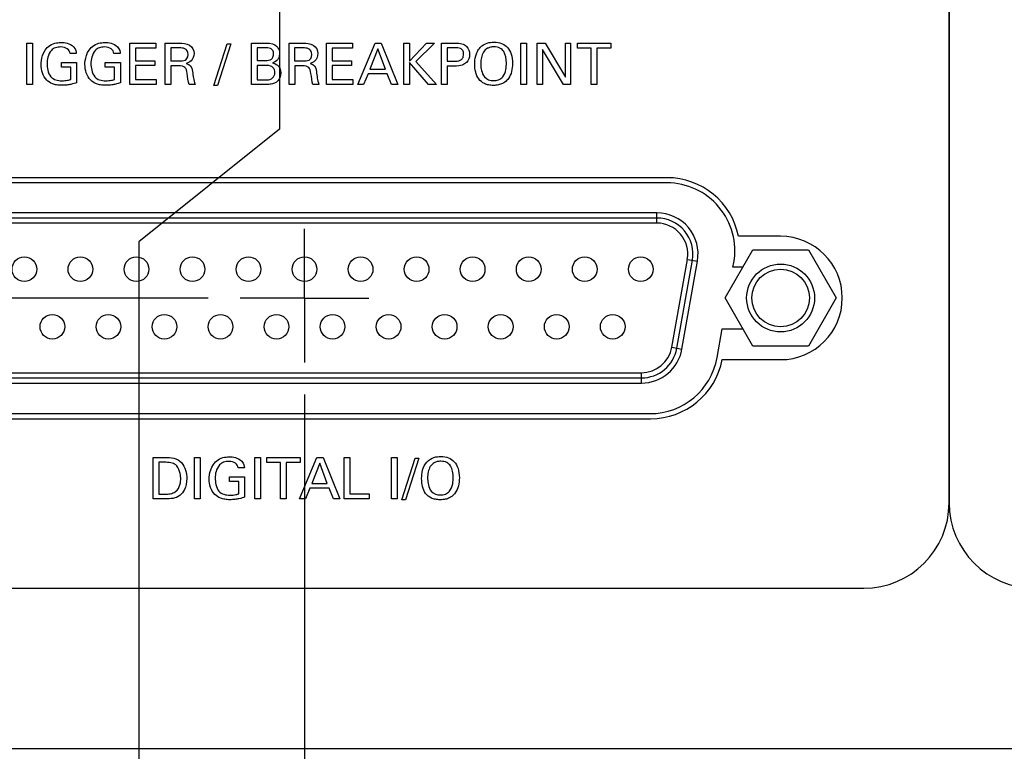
# Model space of a CAD drawing. Header units: inches. Extents: x 0 to 34, y 0 to 22.
# Tile 26 of 89: x 5.1 to 7, y 12.5 to 13.9. Entities that reach past the tile are written whole.
import ezdxf

# ---------------------------------------------------------------- set-up
doc = ezdxf.new("R2010")
doc.units = ezdxf.units.IN
doc.header["$LTSCALE"] = 1.87
doc.header["$MEASUREMENT"] = 0
doc.linetypes.add('CENTER', pattern=[0.6, 0.375, -0.075, 0.075, -0.075])
doc.layers.get('0').update_dxf_attribs({"linetype": 'CONTINUOUS'})
for name, color, linetype in [('DATUMCURVES', 7, 'CONTINUOUS'), ('DEFAULT_1', 7, 'CENTER'), ('DIMENSIONS', 7, 'CONTINUOUS')]:
    doc.layers.add(name, color=color, linetype=linetype)
doc.styles.get("Standard").update_dxf_attribs({"font": 'txt', "width": 0.8})
doc.dimstyles.new('DIMSTYLE_1', dxfattribs={"dimtxt": 0.125, "dimasz": 0.18, "dimexe": 0.18, "dimexo": 0.0625, "dimgap": 0.09, "dimtad": 0, "dimtih": 1, "dimtoh": 1, "dimdec": 3, "dimzin": 4, "dimdsep": 46, "dimtxsty": 'STANDARD', "dimblk": '_FILLED', "dimblk1": '_FILLED', "dimblk2": '_FILLED', "dimcen": 0.09, "dimadec": 0, "dimazin": 0, "dimtp": 0.001, "dimtm": 0.001, "dimtfac": 1, "dimtdec": 3, "dimtofl": 0, "dimtmove": 0, "dimatfit": 3, "dimldrblk": '_FILLED', "dimfxl": 1, "dimtolj": 1, "dimtzin": 4, "dimarcsym": 0})

# ---------------------------------------------------------------- blocks, each defined once
blk = doc.blocks.new('*D0')
at = {"layer": 'DIMENSIONS', "color": 2, "linetype": 'CONTINUOUS'}
blk.add_line((5.6342, 13.1626), (5.6342, 11.6911), dxfattribs=at)
at = {"layer": 'DIMENSIONS', "color": 2, "linetype": 'CONTINUOUS', "width": 0.8}
for s, p in [(']', (5.6967, 11.5286)), ('36.93', (5.6967, 11.0286)), ('[', (5.6967, 10.9286)), ('1.454', (5.6967, 10.3036))]:
    blk.add_text(s, height=0.125, rotation=90, dxfattribs=at).set_placement(p)
blk = doc.blocks.new('_FILLED')
at = {"color": 0, "linetype": 'BYBLOCK'}
blk.add_solid([(0, 0), (-1, 0.174), (-1, -0.174)], dxfattribs=at)
blk = doc.blocks.new('*D4')
at = {"layer": 'DIMENSIONS', "color": 2, "linetype": 'CONTINUOUS'}
blk.add_line((7.2827, 14.0311), (7.2827, 11.6911), dxfattribs=at)
at = {"layer": 'DIMENSIONS', "color": 2, "linetype": 'CONTINUOUS', "width": 0.8}
for s, p in [(']', (7.3452, 11.5286)), ('78.8', (7.3452, 11.1286)), ('[', (7.3452, 11.0286)), ('3.103', (7.3452, 10.4036))]:
    blk.add_text(s, height=0.125, rotation=90, dxfattribs=at).set_placement(p)
blk = doc.blocks.new('*D5')
at = {"layer": 'DIMENSIONS', "color": 2, "linetype": 'CONTINUOUS'}
blk.add_line((8.1407, 14.3051), (8.1407, 11.6911), dxfattribs=at)
at = {"layer": 'DIMENSIONS', "color": 2, "linetype": 'CONTINUOUS', "width": 0.8}
for s, p in [(']', (8.2032, 11.5286)), ('100.6', (8.2032, 11.0286)), ('[', (8.2032, 10.9286)), ('3.961', (8.2032, 10.3036))]:
    blk.add_text(s, height=0.125, rotation=90, dxfattribs=at).set_placement(p)
blk = doc.blocks.new('*D6')
at = {"layer": 'DIMENSIONS', "color": 2, "linetype": 'CONTINUOUS'}
blk.add_line((8.9827, 14.0311), (8.9827, 11.6911), dxfattribs=at)
at = {"layer": 'DIMENSIONS', "color": 2, "linetype": 'CONTINUOUS', "width": 0.8}
for s, p in [(']', (9.0452, 11.5286)), ('121.98', (9.0452, 10.9286)), ('[', (9.0452, 10.8286)), ('4.803', (9.0452, 10.2036))]:
    blk.add_text(s, height=0.125, rotation=90, dxfattribs=at).set_placement(p)
blk = doc.blocks.new('*D7')
at = {"layer": 'DIMENSIONS', "color": 2, "linetype": 'CONTINUOUS'}
blk.add_line((9.8407, 14.3051), (9.8407, 11.6911), dxfattribs=at)
at = {"layer": 'DIMENSIONS', "color": 2, "linetype": 'CONTINUOUS', "width": 0.8}
for s, p in [(']', (9.9032, 11.5286)), ('143.78', (9.9032, 10.9286)), ('[', (9.9032, 10.8286)), ('5.661', (9.9032, 10.2036))]:
    blk.add_text(s, height=0.125, rotation=90, dxfattribs=at).set_placement(p)
blk = doc.blocks.new('*D8')
at = {"layer": 'DIMENSIONS', "color": 2, "linetype": 'CONTINUOUS'}
blk.add_line((10.6827, 14.0311), (10.6827, 11.6911), dxfattribs=at)
at = {"layer": 'DIMENSIONS', "color": 2, "linetype": 'CONTINUOUS', "width": 0.8}
for s, p in [(']', (10.7452, 11.5286)), ('165.16', (10.7452, 10.9286)), ('[', (10.7452, 10.8286)), ('6.503', (10.7452, 10.2036))]:
    blk.add_text(s, height=0.125, rotation=90, dxfattribs=at).set_placement(p)
blk = doc.blocks.new('*D9')
at = {"layer": 'DIMENSIONS', "color": 2, "linetype": 'CONTINUOUS'}
blk.add_line((11.5407, 14.3051), (11.5407, 11.6911), dxfattribs=at)
at = {"layer": 'DIMENSIONS', "color": 2, "linetype": 'CONTINUOUS', "width": 0.8}
for s, p in [(']', (11.6032, 11.5286)), ('186.96', (11.6032, 10.9286)), ('[', (11.6032, 10.8286)), ('7.361', (11.6032, 10.2036))]:
    blk.add_text(s, height=0.125, rotation=90, dxfattribs=at).set_placement(p)
blk = doc.blocks.new('*D10')
at = {"layer": 'DIMENSIONS', "color": 2, "linetype": 'CONTINUOUS'}
blk.add_line((12.3827, 14.0311), (12.3827, 11.6911), dxfattribs=at)
at = {"layer": 'DIMENSIONS', "color": 2, "linetype": 'CONTINUOUS', "width": 0.8}
for s, p in [(']', (12.4452, 11.5286)), ('208.34', (12.4452, 10.9286)), ('[', (12.4452, 10.8286)), ('8.203', (12.4452, 10.2036))]:
    blk.add_text(s, height=0.125, rotation=90, dxfattribs=at).set_placement(p)
blk = doc.blocks.new('*D11')
at = {"layer": 'DIMENSIONS', "color": 2, "linetype": 'CONTINUOUS'}
blk.add_line((13.2407, 14.3051), (13.2407, 11.6911), dxfattribs=at)
at = {"layer": 'DIMENSIONS', "color": 2, "linetype": 'CONTINUOUS', "width": 0.8}
for s, p in [(']', (13.3032, 11.5286)), ('230.14', (13.3032, 10.9286)), ('[', (13.3032, 10.8286)), ('9.061', (13.3032, 10.2036))]:
    blk.add_text(s, height=0.125, rotation=90, dxfattribs=at).set_placement(p)
blk = doc.blocks.new('*D18')
at = {"layer": 'DIMENSIONS', "color": 2, "linetype": 'CONTINUOUS'}
blk.add_line((5.4467, 13.3501), (2.9877, 13.3501), dxfattribs=at)
at = {"layer": 'DIMENSIONS', "color": 2, "linetype": 'CONTINUOUS', "width": 0.8}
for s, p in [('.643', (1.7002, 13.2876)), ('[', (2.2252, 13.2876)), ('16.32', (2.3252, 13.2876)), (']', (2.8252, 13.2876))]:
    blk.add_text(s, height=0.125, dxfattribs=at).set_placement(p)
blk = doc.blocks.new('*D28')
at = {"layer": 'DIMENSIONS', "color": 2, "linetype": 'CONTINUOUS'}
for p, q in [((5.5852, 13.9686), (5.5852, 13.6788)), ((5.5852, 13.6788), (5.3117, 13.4601)), ((5.3117, 13.4601), (5.3117, 11.6911))]:
    blk.add_line(p, q, dxfattribs=at)
at = {"layer": 'DIMENSIONS', "color": 2, "linetype": 'CONTINUOUS', "width": 0.8}
for s, p in [(']', (5.3742, 11.5286)), ('35.69', (5.3742, 11.0286)), ('[', (5.3742, 10.9286)), ('1.405', (5.3742, 10.3036))]:
    blk.add_text(s, height=0.125, rotation=90, dxfattribs=at).set_placement(p)

msp = doc.modelspace()

# ---------------------------------------------------------------- linework, layer by layer
at = {"color": 7, "linetype": 'CONTINUOUS'}
for p, q in [((6.3392, 13.5846), (4.9292, 13.5846)), ((6.3392, 13.5746), (4.9292, 13.5746)), ((6.3197, 13.5162), (4.9487, 13.5162)), ((6.3197, 13.5062), (4.9487, 13.5062)), ((6.3197, 13.4962), (6.3197, 13.5162)), ((6.3197, 13.4962), (4.9487, 13.4962)), ((6.5602, 13.4706), (6.4784, 13.4706)), ((6.4522, 13.3506), (6.5062, 13.4441)), ((6.5062, 13.4441), (6.6142, 13.4441)), ((6.6142, 13.4441), (6.6682, 13.3506)), ((6.3486, 13.2547), (6.3788, 13.4257)), ((6.3585, 13.253), (6.3886, 13.424)), ((6.3683, 13.2512), (6.3985, 13.4223)), ((6.3788, 13.4257), (6.3985, 13.4223)), ((6.4676, 13.4106), (6.4692, 13.4197)), ((6.4869, 13.4106), (6.4676, 13.4106)), ((6.5062, 13.2571), (6.4522, 13.3506)), ((6.6682, 13.3506), (6.6142, 13.2571)), ((6.4366, 13.2347), (6.4464, 13.2906)), ((6.4464, 13.2906), (6.4869, 13.2906)), ((6.3486, 13.2547), (6.3683, 13.2512)), ((6.6142, 13.2571), (6.5062, 13.2571)), ((6.4466, 13.2306), (6.5602, 13.2306)), ((4.9789, 13.2051), (6.2895, 13.2051)), ((6.2895, 13.1851), (6.2895, 13.2051)), ((4.9789, 13.1951), (6.2895, 13.1951)), ((4.9789, 13.1851), (6.2895, 13.1851)), ((4.9618, 13.1256), (6.3066, 13.1256)), ((4.9612, 13.1156), (6.3072, 13.1156)), ((8.6342, 12.4736), (4.5462, 12.4736))]:
    msp.add_line(p, q, dxfattribs=at)
for centre, radius in [((5.0892, 13.4066), 0.024), ((5.1982, 13.4066), 0.024), ((5.3072, 13.4066), 0.024), ((5.4162, 13.4066), 0.024), ((5.5252, 13.4066), 0.024), ((5.6342, 13.4066), 0.024), ((5.7432, 13.4066), 0.024), ((5.8522, 13.4066), 0.024), ((5.9612, 13.4066), 0.024), ((6.0702, 13.4066), 0.024), ((6.1792, 13.4066), 0.024), ((6.2882, 13.4066), 0.024), ((6.5602, 13.3506), 0.066), ((6.5602, 13.3506), 0.056), ((5.1437, 13.2946), 0.024), ((5.2527, 13.2946), 0.024), ((5.3617, 13.2946), 0.024), ((5.4707, 13.2946), 0.024), ((5.5797, 13.2946), 0.024), ((5.6887, 13.2946), 0.024), ((5.7977, 13.2946), 0.024), ((5.9067, 13.2946), 0.024), ((6.0157, 13.2946), 0.024), ((6.1247, 13.2946), 0.024), ((6.2337, 13.2946), 0.024)]:
    msp.add_circle(centre, radius, dxfattribs=at)
for centre, radius, start, end in [((6.3392, 13.4426), 0.142, 11.3723, 90), ((6.3392, 13.4426), 0.132, 350, 90), ((6.3197, 13.4362), 0.08, 350, 90), ((6.3197, 13.4362), 0.07, 350, 90), ((6.3197, 13.4362), 0.06, 350, 90), ((6.5602, 13.3506), 0.12, 270, 90), ((6.2895, 13.2651), 0.06, 270, 350), ((6.2895, 13.2651), 0.07, 270, 350), ((6.2895, 13.2651), 0.08, 270, 350), ((6.3066, 13.2576), 0.132, 270, 350), ((6.3072, 13.2576), 0.142, 270, 349.039)]:
    msp.add_arc(centre, radius, start, end, dxfattribs=at)
at = {"layer": 'DATUMCURVES', "color": 40, "linetype": 'CONTINUOUS'}
for points in [[(6.888, 12.9518, 0.334), (6.888, 12.9518, 0.334), (6.888, 16.6488, 0.334), (6.888, 16.6488, 0.334)], [(6.888, 16.6488, 0.334), (6.888, 16.6488, 0.334), (6.888, 12.9518, 0.334), (6.888, 12.9518, 0.334)], [(5.094, 13.8463, 0.334), (5.094, 13.8463, 0.334), (5.1051, 13.8463, 0.334), (5.1051, 13.8463, 0.334)], [(5.094, 13.7661, 0.334), (5.094, 13.7661, 0.334), (5.094, 13.8463, 0.334), (5.094, 13.8463, 0.334)], [(5.1051, 13.8463, 0.334), (5.1051, 13.8463, 0.334), (5.1051, 13.7661, 0.334), (5.1051, 13.7661, 0.334)], [(5.1217, 13.8049, 0.334), (5.1217, 13.8129, 0.334), (5.1237, 13.8318, 0.334), (5.1389, 13.842, 0.334)], [(5.1849, 13.8391, 0.334), (5.1897, 13.8341, 0.334), (5.19, 13.8294, 0.334), (5.1902, 13.8263, 0.334)], [(5.207, 13.8049, 0.334), (5.207, 13.8129, 0.334), (5.209, 13.8318, 0.334), (5.2242, 13.842, 0.334)], [(5.2702, 13.8391, 0.334), (5.275, 13.8341, 0.334), (5.2753, 13.8294, 0.334), (5.2756, 13.8263, 0.334)], [(5.2942, 13.8463, 0.334), (5.2942, 13.8463, 0.334), (5.3446, 13.8463, 0.334), (5.3446, 13.8463, 0.334)], [(5.2942, 13.7661, 0.334), (5.2942, 13.7661, 0.334), (5.2942, 13.8463, 0.334), (5.2942, 13.8463, 0.334)], [(5.3446, 13.8369, 0.334), (5.3446, 13.8369, 0.334), (5.3053, 13.8369, 0.334), (5.3053, 13.8369, 0.334)], [(5.3053, 13.8369, 0.334), (5.3053, 13.8369, 0.334), (5.3053, 13.8119, 0.334), (5.3053, 13.8119, 0.334)], [(5.3446, 13.8463, 0.334), (5.3446, 13.8463, 0.334), (5.3446, 13.8369, 0.334), (5.3446, 13.8369, 0.334)], [(5.3632, 13.8463, 0.334), (5.3632, 13.8463, 0.334), (5.3919, 13.8463, 0.334), (5.3919, 13.8463, 0.334)], [(5.3632, 13.7661, 0.334), (5.3632, 13.7661, 0.334), (5.3632, 13.8463, 0.334), (5.3632, 13.8463, 0.334)], [(5.3916, 13.837, 0.334), (5.3916, 13.837, 0.334), (5.374, 13.837, 0.334), (5.374, 13.837, 0.334)], [(5.374, 13.837, 0.334), (5.374, 13.837, 0.334), (5.374, 13.8118, 0.334), (5.374, 13.8118, 0.334)], [(5.4076, 13.824, 0.334), (5.4076, 13.837, 0.334), (5.396, 13.837, 0.334), (5.3916, 13.837, 0.334)], [(5.4577, 13.7643, 0.334), (5.4577, 13.7643, 0.334), (5.4837, 13.8453, 0.334), (5.4837, 13.8453, 0.334)], [(5.4909, 13.8453, 0.334), (5.4909, 13.8453, 0.334), (5.465, 13.7643, 0.334), (5.465, 13.7643, 0.334)], [(5.4837, 13.8453, 0.334), (5.4837, 13.8453, 0.334), (5.4909, 13.8453, 0.334), (5.4909, 13.8453, 0.334)], [(5.531, 13.8463, 0.334), (5.531, 13.8463, 0.334), (5.5597, 13.8463, 0.334), (5.5597, 13.8463, 0.334)], [(5.531, 13.7661, 0.334), (5.531, 13.7661, 0.334), (5.531, 13.8463, 0.334), (5.531, 13.8463, 0.334)], [(5.5578, 13.8372, 0.334), (5.5578, 13.8372, 0.334), (5.5418, 13.8372, 0.334), (5.5418, 13.8372, 0.334)], [(5.5418, 13.8372, 0.334), (5.5418, 13.8372, 0.334), (5.5418, 13.8124, 0.334), (5.5418, 13.8124, 0.334)], [(5.6041, 13.8463, 0.334), (5.6041, 13.8463, 0.334), (5.6328, 13.8463, 0.334), (5.6328, 13.8463, 0.334)], [(5.6041, 13.7661, 0.334), (5.6041, 13.7661, 0.334), (5.6041, 13.8463, 0.334), (5.6041, 13.8463, 0.334)], [(5.6324, 13.837, 0.334), (5.6324, 13.837, 0.334), (5.6149, 13.837, 0.334), (5.6149, 13.837, 0.334)], [(5.6149, 13.837, 0.334), (5.6149, 13.837, 0.334), (5.6149, 13.8118, 0.334), (5.6149, 13.8118, 0.334)], [(5.6485, 13.824, 0.334), (5.6485, 13.837, 0.334), (5.6369, 13.837, 0.334), (5.6324, 13.837, 0.334)], [(5.6771, 13.8463, 0.334), (5.6771, 13.8463, 0.334), (5.7275, 13.8463, 0.334), (5.7275, 13.8463, 0.334)], [(5.6771, 13.7661, 0.334), (5.6771, 13.7661, 0.334), (5.6771, 13.8463, 0.334), (5.6771, 13.8463, 0.334)], [(5.7275, 13.8369, 0.334), (5.7275, 13.8369, 0.334), (5.6882, 13.8369, 0.334), (5.6882, 13.8369, 0.334)], [(5.6882, 13.8369, 0.334), (5.6882, 13.8369, 0.334), (5.6882, 13.8119, 0.334), (5.6882, 13.8119, 0.334)], [(5.7275, 13.8463, 0.334), (5.7275, 13.8463, 0.334), (5.7275, 13.8369, 0.334), (5.7275, 13.8369, 0.334)], [(5.7376, 13.7661, 0.334), (5.7376, 13.7661, 0.334), (5.7713, 13.8463, 0.334), (5.7713, 13.8463, 0.334)], [(5.7768, 13.8353, 0.334), (5.7768, 13.8353, 0.334), (5.7612, 13.796, 0.334), (5.7612, 13.796, 0.334)], [(5.7713, 13.8463, 0.334), (5.7713, 13.8463, 0.334), (5.7832, 13.8463, 0.334), (5.7832, 13.8463, 0.334)], [(5.7916, 13.796, 0.334), (5.7916, 13.796, 0.334), (5.7768, 13.8353, 0.334), (5.7768, 13.8353, 0.334)], [(5.7832, 13.8463, 0.334), (5.7832, 13.8463, 0.334), (5.8157, 13.7661, 0.334), (5.8157, 13.7661, 0.334)], [(5.8271, 13.8463, 0.334), (5.8271, 13.8463, 0.334), (5.8381, 13.8463, 0.334), (5.8381, 13.8463, 0.334)], [(5.8271, 13.7661, 0.334), (5.8271, 13.7661, 0.334), (5.8271, 13.8463, 0.334), (5.8271, 13.8463, 0.334)], [(5.8381, 13.8463, 0.334), (5.8381, 13.8463, 0.334), (5.8381, 13.8112, 0.334), (5.8381, 13.8112, 0.334)], [(5.8381, 13.8112, 0.334), (5.8381, 13.8112, 0.334), (5.8716, 13.8463, 0.334), (5.8716, 13.8463, 0.334)], [(5.8868, 13.8463, 0.334), (5.8868, 13.8463, 0.334), (5.8509, 13.8105, 0.334), (5.8509, 13.8105, 0.334)], [(5.8716, 13.8463, 0.334), (5.8716, 13.8463, 0.334), (5.8868, 13.8463, 0.334), (5.8868, 13.8463, 0.334)], [(5.9007, 13.8463, 0.334), (5.9007, 13.8463, 0.334), (5.9276, 13.8463, 0.334), (5.9276, 13.8463, 0.334)], [(5.9007, 13.7661, 0.334), (5.9007, 13.7661, 0.334), (5.9007, 13.8463, 0.334), (5.9007, 13.8463, 0.334)], [(5.9273, 13.8373, 0.334), (5.9273, 13.8373, 0.334), (5.9118, 13.8373, 0.334), (5.9118, 13.8373, 0.334)], [(5.9118, 13.8373, 0.334), (5.9118, 13.8373, 0.334), (5.9118, 13.8111, 0.334), (5.9118, 13.8111, 0.334)], [(6.055, 13.8463, 0.334), (6.055, 13.8463, 0.334), (6.0661, 13.8463, 0.334), (6.0661, 13.8463, 0.334)], [(6.055, 13.7661, 0.334), (6.055, 13.7661, 0.334), (6.055, 13.8463, 0.334), (6.055, 13.8463, 0.334)], [(6.0661, 13.8463, 0.334), (6.0661, 13.8463, 0.334), (6.0661, 13.7661, 0.334), (6.0661, 13.7661, 0.334)], [(6.0867, 13.8463, 0.334), (6.0867, 13.8463, 0.334), (6.1021, 13.8463, 0.334), (6.1021, 13.8463, 0.334)], [(6.0867, 13.7661, 0.334), (6.0867, 13.7661, 0.334), (6.0867, 13.8463, 0.334), (6.0867, 13.8463, 0.334)], [(6.1376, 13.7661, 0.334), (6.1376, 13.7661, 0.334), (6.0968, 13.8342, 0.334), (6.0968, 13.8342, 0.334)], [(6.0968, 13.8342, 0.334), (6.0968, 13.8342, 0.334), (6.0968, 13.7661, 0.334), (6.0968, 13.7661, 0.334)], [(6.1021, 13.8463, 0.334), (6.1021, 13.8463, 0.334), (6.1416, 13.78, 0.334), (6.1416, 13.78, 0.334)], [(6.1416, 13.78, 0.334), (6.1416, 13.78, 0.334), (6.1416, 13.8463, 0.334), (6.1416, 13.8463, 0.334)], [(6.1416, 13.8463, 0.334), (6.1416, 13.8463, 0.334), (6.1518, 13.8463, 0.334), (6.1518, 13.8463, 0.334)], [(6.1518, 13.8463, 0.334), (6.1518, 13.8463, 0.334), (6.1518, 13.7661, 0.334), (6.1518, 13.7661, 0.334)], [(6.1649, 13.8369, 0.334), (6.1649, 13.8369, 0.334), (6.1649, 13.8463, 0.334), (6.1649, 13.8463, 0.334)], [(6.1649, 13.8463, 0.334), (6.1649, 13.8463, 0.334), (6.2297, 13.8463, 0.334), (6.2297, 13.8463, 0.334)], [(6.1918, 13.8369, 0.334), (6.1918, 13.8369, 0.334), (6.1649, 13.8369, 0.334), (6.1649, 13.8369, 0.334)], [(6.1918, 13.7661, 0.334), (6.1918, 13.7661, 0.334), (6.1918, 13.8369, 0.334), (6.1918, 13.8369, 0.334)], [(6.2297, 13.8369, 0.334), (6.2297, 13.8369, 0.334), (6.2028, 13.8369, 0.334), (6.2028, 13.8369, 0.334)], [(6.2028, 13.8369, 0.334), (6.2028, 13.8369, 0.334), (6.2028, 13.7661, 0.334), (6.2028, 13.7661, 0.334)], [(6.2297, 13.8463, 0.334), (6.2297, 13.8463, 0.334), (6.2297, 13.8369, 0.334), (6.2297, 13.8369, 0.334)], [(5.1902, 13.8263, 0.334), (5.1902, 13.8263, 0.334), (5.1781, 13.8263, 0.334), (5.1781, 13.8263, 0.334)], [(5.2756, 13.8263, 0.334), (5.2756, 13.8263, 0.334), (5.2635, 13.8263, 0.334), (5.2635, 13.8263, 0.334)], [(5.3053, 13.8119, 0.334), (5.3053, 13.8119, 0.334), (5.3427, 13.8119, 0.334), (5.3427, 13.8119, 0.334)], [(5.3427, 13.8119, 0.334), (5.3427, 13.8119, 0.334), (5.3427, 13.8026, 0.334), (5.3427, 13.8026, 0.334)], [(5.374, 13.8118, 0.334), (5.374, 13.8118, 0.334), (5.3916, 13.8118, 0.334), (5.3916, 13.8118, 0.334)], [(5.3916, 13.8118, 0.334), (5.3928, 13.8118, 0.334), (5.3991, 13.8118, 0.334), (5.4021, 13.8136, 0.334)], [(5.4021, 13.8136, 0.334), (5.4037, 13.8144, 0.334), (5.4076, 13.8173, 0.334), (5.4076, 13.824, 0.334)], [(5.5418, 13.8124, 0.334), (5.5418, 13.8124, 0.334), (5.5573, 13.8124, 0.334), (5.5573, 13.8124, 0.334)], [(5.6149, 13.8118, 0.334), (5.6149, 13.8118, 0.334), (5.6324, 13.8118, 0.334), (5.6324, 13.8118, 0.334)], [(5.6324, 13.8118, 0.334), (5.6337, 13.8118, 0.334), (5.64, 13.8118, 0.334), (5.643, 13.8136, 0.334)], [(5.643, 13.8136, 0.334), (5.6446, 13.8144, 0.334), (5.6485, 13.8173, 0.334), (5.6485, 13.824, 0.334)], [(5.6882, 13.8119, 0.334), (5.6882, 13.8119, 0.334), (5.7256, 13.8119, 0.334), (5.7256, 13.8119, 0.334)], [(5.7256, 13.8119, 0.334), (5.7256, 13.8119, 0.334), (5.7256, 13.8026, 0.334), (5.7256, 13.8026, 0.334)], [(5.8509, 13.8105, 0.334), (5.8509, 13.8105, 0.334), (5.8907, 13.7661, 0.334), (5.8907, 13.7661, 0.334)], [(5.9118, 13.8111, 0.334), (5.9118, 13.8111, 0.334), (5.925, 13.8111, 0.334), (5.925, 13.8111, 0.334)], [(5.1611, 13.7996, 0.334), (5.1611, 13.7996, 0.334), (5.1611, 13.8088, 0.334), (5.1611, 13.8088, 0.334)], [(5.1611, 13.8088, 0.334), (5.1611, 13.8088, 0.334), (5.1906, 13.8088, 0.334), (5.1906, 13.8088, 0.334)], [(5.1795, 13.7996, 0.334), (5.1795, 13.7996, 0.334), (5.1611, 13.7996, 0.334), (5.1611, 13.7996, 0.334)], [(5.1795, 13.7758, 0.334), (5.1795, 13.7758, 0.334), (5.1795, 13.7996, 0.334), (5.1795, 13.7996, 0.334)], [(5.1906, 13.8088, 0.334), (5.1906, 13.8088, 0.334), (5.1906, 13.7692, 0.334), (5.1906, 13.7692, 0.334)], [(5.2465, 13.7996, 0.334), (5.2465, 13.7996, 0.334), (5.2465, 13.8088, 0.334), (5.2465, 13.8088, 0.334)], [(5.2465, 13.8088, 0.334), (5.2465, 13.8088, 0.334), (5.2759, 13.8088, 0.334), (5.2759, 13.8088, 0.334)], [(5.2648, 13.7996, 0.334), (5.2648, 13.7996, 0.334), (5.2465, 13.7996, 0.334), (5.2465, 13.7996, 0.334)], [(5.2648, 13.7758, 0.334), (5.2648, 13.7758, 0.334), (5.2648, 13.7996, 0.334), (5.2648, 13.7996, 0.334)], [(5.2759, 13.8088, 0.334), (5.2759, 13.8088, 0.334), (5.2759, 13.7692, 0.334), (5.2759, 13.7692, 0.334)], [(5.3427, 13.8026, 0.334), (5.3427, 13.8026, 0.334), (5.3053, 13.8026, 0.334), (5.3053, 13.8026, 0.334)], [(5.3053, 13.8026, 0.334), (5.3053, 13.8026, 0.334), (5.3053, 13.7759, 0.334), (5.3053, 13.7759, 0.334)], [(5.3882, 13.8023, 0.334), (5.3882, 13.8023, 0.334), (5.3742, 13.8023, 0.334), (5.3742, 13.8023, 0.334)], [(5.3742, 13.8023, 0.334), (5.3742, 13.8023, 0.334), (5.3742, 13.7661, 0.334), (5.3742, 13.7661, 0.334)], [(5.4041, 13.8068, 0.334), (5.4118, 13.8048, 0.334), (5.4152, 13.8013, 0.334), (5.4163, 13.7913, 0.334)], [(5.4163, 13.7913, 0.334), (5.4175, 13.7819, 0.334), (5.4182, 13.775, 0.334), (5.4213, 13.7661, 0.334)], [(5.5612, 13.8029, 0.334), (5.5612, 13.8029, 0.334), (5.5418, 13.8029, 0.334), (5.5418, 13.8029, 0.334)], [(5.5418, 13.8029, 0.334), (5.5418, 13.8029, 0.334), (5.5418, 13.7751, 0.334), (5.5418, 13.7751, 0.334)], [(5.572, 13.808, 0.334), (5.5767, 13.8067, 0.334), (5.588, 13.8033, 0.334), (5.588, 13.788, 0.334)], [(5.6291, 13.8023, 0.334), (5.6291, 13.8023, 0.334), (5.6151, 13.8023, 0.334), (5.6151, 13.8023, 0.334)], [(5.6151, 13.8023, 0.334), (5.6151, 13.8023, 0.334), (5.6151, 13.7661, 0.334), (5.6151, 13.7661, 0.334)], [(5.645, 13.8068, 0.334), (5.6527, 13.8048, 0.334), (5.6561, 13.8013, 0.334), (5.6572, 13.7913, 0.334)], [(5.6572, 13.7913, 0.334), (5.6583, 13.7819, 0.334), (5.6591, 13.775, 0.334), (5.6622, 13.7661, 0.334)], [(5.7256, 13.8026, 0.334), (5.7256, 13.8026, 0.334), (5.6882, 13.8026, 0.334), (5.6882, 13.8026, 0.334)], [(5.6882, 13.8026, 0.334), (5.6882, 13.8026, 0.334), (5.6882, 13.7759, 0.334), (5.6882, 13.7759, 0.334)], [(5.7612, 13.796, 0.334), (5.7612, 13.796, 0.334), (5.7916, 13.796, 0.334), (5.7916, 13.796, 0.334)], [(5.8751, 13.7661, 0.334), (5.8751, 13.7661, 0.334), (5.8381, 13.8087, 0.334), (5.8381, 13.8087, 0.334)], [(5.8381, 13.8087, 0.334), (5.8381, 13.8087, 0.334), (5.8381, 13.7661, 0.334), (5.8381, 13.7661, 0.334)], [(5.9248, 13.8018, 0.334), (5.9248, 13.8018, 0.334), (5.9118, 13.8018, 0.334), (5.9118, 13.8018, 0.334)], [(5.9118, 13.8018, 0.334), (5.9118, 13.8018, 0.334), (5.9118, 13.7661, 0.334), (5.9118, 13.7661, 0.334)], [(5.3053, 13.7759, 0.334), (5.3053, 13.7759, 0.334), (5.3455, 13.7759, 0.334), (5.3455, 13.7759, 0.334)], [(5.3455, 13.7759, 0.334), (5.3455, 13.7759, 0.334), (5.3455, 13.7661, 0.334), (5.3455, 13.7661, 0.334)], [(5.5418, 13.7751, 0.334), (5.5418, 13.7751, 0.334), (5.5608, 13.7751, 0.334), (5.5608, 13.7751, 0.334)], [(5.6882, 13.7759, 0.334), (5.6882, 13.7759, 0.334), (5.7283, 13.7759, 0.334), (5.7283, 13.7759, 0.334)], [(5.7283, 13.7759, 0.334), (5.7283, 13.7759, 0.334), (5.7283, 13.7661, 0.334), (5.7283, 13.7661, 0.334)], [(5.7577, 13.787, 0.334), (5.7577, 13.787, 0.334), (5.749, 13.7661, 0.334), (5.749, 13.7661, 0.334)], [(5.7949, 13.787, 0.334), (5.7949, 13.787, 0.334), (5.7577, 13.787, 0.334), (5.7577, 13.787, 0.334)], [(5.8036, 13.7661, 0.334), (5.8036, 13.7661, 0.334), (5.7949, 13.787, 0.334), (5.7949, 13.787, 0.334)], [(5.1051, 13.7661, 0.334), (5.1051, 13.7661, 0.334), (5.094, 13.7661, 0.334), (5.094, 13.7661, 0.334)], [(5.3455, 13.7661, 0.334), (5.3455, 13.7661, 0.334), (5.2942, 13.7661, 0.334), (5.2942, 13.7661, 0.334)], [(5.3742, 13.7661, 0.334), (5.3742, 13.7661, 0.334), (5.3632, 13.7661, 0.334), (5.3632, 13.7661, 0.334)], [(5.4213, 13.7661, 0.334), (5.4213, 13.7661, 0.334), (5.4095, 13.7661, 0.334), (5.4095, 13.7661, 0.334)], [(5.465, 13.7643, 0.334), (5.465, 13.7643, 0.334), (5.4577, 13.7643, 0.334), (5.4577, 13.7643, 0.334)], [(5.5602, 13.7661, 0.334), (5.5602, 13.7661, 0.334), (5.531, 13.7661, 0.334), (5.531, 13.7661, 0.334)], [(5.6151, 13.7661, 0.334), (5.6151, 13.7661, 0.334), (5.6041, 13.7661, 0.334), (5.6041, 13.7661, 0.334)], [(5.6622, 13.7661, 0.334), (5.6622, 13.7661, 0.334), (5.6503, 13.7661, 0.334), (5.6503, 13.7661, 0.334)], [(5.7283, 13.7661, 0.334), (5.7283, 13.7661, 0.334), (5.6771, 13.7661, 0.334), (5.6771, 13.7661, 0.334)], [(5.749, 13.7661, 0.334), (5.749, 13.7661, 0.334), (5.7376, 13.7661, 0.334), (5.7376, 13.7661, 0.334)], [(5.8157, 13.7661, 0.334), (5.8157, 13.7661, 0.334), (5.8036, 13.7661, 0.334), (5.8036, 13.7661, 0.334)], [(5.8381, 13.7661, 0.334), (5.8381, 13.7661, 0.334), (5.8271, 13.7661, 0.334), (5.8271, 13.7661, 0.334)], [(5.8907, 13.7661, 0.334), (5.8907, 13.7661, 0.334), (5.8751, 13.7661, 0.334), (5.8751, 13.7661, 0.334)], [(5.9118, 13.7661, 0.334), (5.9118, 13.7661, 0.334), (5.9007, 13.7661, 0.334), (5.9007, 13.7661, 0.334)], [(6.0661, 13.7661, 0.334), (6.0661, 13.7661, 0.334), (6.055, 13.7661, 0.334), (6.055, 13.7661, 0.334)], [(6.0968, 13.7661, 0.334), (6.0968, 13.7661, 0.334), (6.0867, 13.7661, 0.334), (6.0867, 13.7661, 0.334)], [(6.1518, 13.7661, 0.334), (6.1518, 13.7661, 0.334), (6.1376, 13.7661, 0.334), (6.1376, 13.7661, 0.334)], [(6.2028, 13.7661, 0.334), (6.2028, 13.7661, 0.334), (6.1918, 13.7661, 0.334), (6.1918, 13.7661, 0.334)], [(5.3397, 13.0402, 0.334), (5.3397, 13.0402, 0.334), (5.3629, 13.0402, 0.334), (5.3629, 13.0402, 0.334)], [(5.3397, 12.9599, 0.334), (5.3397, 12.9599, 0.334), (5.3397, 13.0402, 0.334), (5.3397, 13.0402, 0.334)], [(5.3642, 13.0309, 0.334), (5.3642, 13.0309, 0.334), (5.3508, 13.0309, 0.334), (5.3508, 13.0309, 0.334)], [(5.3508, 13.0309, 0.334), (5.3508, 13.0309, 0.334), (5.3508, 12.969, 0.334), (5.3508, 12.969, 0.334)], [(5.4199, 13.0402, 0.334), (5.4199, 13.0402, 0.334), (5.4311, 13.0402, 0.334), (5.4311, 13.0402, 0.334)], [(5.4199, 12.9599, 0.334), (5.4199, 12.9599, 0.334), (5.4199, 13.0402, 0.334), (5.4199, 13.0402, 0.334)], [(5.4311, 13.0402, 0.334), (5.4311, 13.0402, 0.334), (5.4311, 12.9599, 0.334), (5.4311, 12.9599, 0.334)], [(5.4487, 12.9987, 0.334), (5.4487, 13.0067, 0.334), (5.4507, 13.0256, 0.334), (5.4659, 13.0358, 0.334)], [(5.5119, 13.0329, 0.334), (5.5167, 13.0279, 0.334), (5.517, 13.0233, 0.334), (5.5173, 13.0201, 0.334)], [(5.5373, 13.0402, 0.334), (5.5373, 13.0402, 0.334), (5.5484, 13.0402, 0.334), (5.5484, 13.0402, 0.334)], [(5.5373, 12.9599, 0.334), (5.5373, 12.9599, 0.334), (5.5373, 13.0402, 0.334), (5.5373, 13.0402, 0.334)], [(5.5484, 13.0402, 0.334), (5.5484, 13.0402, 0.334), (5.5484, 12.9599, 0.334), (5.5484, 12.9599, 0.334)], [(5.5607, 13.0307, 0.334), (5.5607, 13.0307, 0.334), (5.5607, 13.0402, 0.334), (5.5607, 13.0402, 0.334)], [(5.5607, 13.0402, 0.334), (5.5607, 13.0402, 0.334), (5.6255, 13.0402, 0.334), (5.6255, 13.0402, 0.334)], [(5.5876, 13.0307, 0.334), (5.5876, 13.0307, 0.334), (5.5607, 13.0307, 0.334), (5.5607, 13.0307, 0.334)], [(5.5876, 12.9599, 0.334), (5.5876, 12.9599, 0.334), (5.5876, 13.0307, 0.334), (5.5876, 13.0307, 0.334)], [(5.6255, 13.0307, 0.334), (5.6255, 13.0307, 0.334), (5.5986, 13.0307, 0.334), (5.5986, 13.0307, 0.334)], [(5.5986, 13.0307, 0.334), (5.5986, 13.0307, 0.334), (5.5986, 12.9599, 0.334), (5.5986, 12.9599, 0.334)], [(5.6245, 12.9599, 0.334), (5.6245, 12.9599, 0.334), (5.6583, 13.0402, 0.334), (5.6583, 13.0402, 0.334)], [(5.6255, 13.0402, 0.334), (5.6255, 13.0402, 0.334), (5.6255, 13.0307, 0.334), (5.6255, 13.0307, 0.334)], [(5.6637, 13.0292, 0.334), (5.6637, 13.0292, 0.334), (5.6482, 12.9898, 0.334), (5.6482, 12.9898, 0.334)], [(5.6583, 13.0402, 0.334), (5.6583, 13.0402, 0.334), (5.6702, 13.0402, 0.334), (5.6702, 13.0402, 0.334)], [(5.6785, 12.9898, 0.334), (5.6785, 12.9898, 0.334), (5.6637, 13.0292, 0.334), (5.6637, 13.0292, 0.334)], [(5.6702, 13.0402, 0.334), (5.6702, 13.0402, 0.334), (5.7026, 12.9599, 0.334), (5.7026, 12.9599, 0.334)], [(5.7113, 13.0402, 0.334), (5.7113, 13.0402, 0.334), (5.7223, 13.0402, 0.334), (5.7223, 13.0402, 0.334)], [(5.7113, 12.9599, 0.334), (5.7113, 12.9599, 0.334), (5.7113, 13.0402, 0.334), (5.7113, 13.0402, 0.334)], [(5.7223, 13.0402, 0.334), (5.7223, 13.0402, 0.334), (5.7223, 12.9698, 0.334), (5.7223, 12.9698, 0.334)], [(5.8034, 13.0402, 0.334), (5.8034, 13.0402, 0.334), (5.8145, 13.0402, 0.334), (5.8145, 13.0402, 0.334)], [(5.8034, 12.9599, 0.334), (5.8034, 12.9599, 0.334), (5.8034, 13.0402, 0.334), (5.8034, 13.0402, 0.334)], [(5.8145, 13.0402, 0.334), (5.8145, 13.0402, 0.334), (5.8145, 12.9599, 0.334), (5.8145, 12.9599, 0.334)], [(5.8235, 12.9581, 0.334), (5.8235, 12.9581, 0.334), (5.8495, 13.0391, 0.334), (5.8495, 13.0391, 0.334)], [(5.8567, 13.0391, 0.334), (5.8567, 13.0391, 0.334), (5.8308, 12.9581, 0.334), (5.8308, 12.9581, 0.334)], [(5.8495, 13.0391, 0.334), (5.8495, 13.0391, 0.334), (5.8567, 13.0391, 0.334), (5.8567, 13.0391, 0.334)], [(5.5173, 13.0201, 0.334), (5.5173, 13.0201, 0.334), (5.5052, 13.0201, 0.334), (5.5052, 13.0201, 0.334)], [(5.4882, 12.9934, 0.334), (5.4882, 12.9934, 0.334), (5.4882, 13.0026, 0.334), (5.4882, 13.0026, 0.334)], [(5.4882, 13.0026, 0.334), (5.4882, 13.0026, 0.334), (5.5176, 13.0026, 0.334), (5.5176, 13.0026, 0.334)], [(5.5065, 12.9934, 0.334), (5.5065, 12.9934, 0.334), (5.4882, 12.9934, 0.334), (5.4882, 12.9934, 0.334)], [(5.5065, 12.9696, 0.334), (5.5065, 12.9696, 0.334), (5.5065, 12.9934, 0.334), (5.5065, 12.9934, 0.334)], [(5.5176, 13.0026, 0.334), (5.5176, 13.0026, 0.334), (5.5176, 12.963, 0.334), (5.5176, 12.963, 0.334)], [(5.6482, 12.9898, 0.334), (5.6482, 12.9898, 0.334), (5.6785, 12.9898, 0.334), (5.6785, 12.9898, 0.334)], [(5.3508, 12.969, 0.334), (5.3508, 12.969, 0.334), (5.3617, 12.969, 0.334), (5.3617, 12.969, 0.334)], [(5.6446, 12.9808, 0.334), (5.6446, 12.9808, 0.334), (5.6359, 12.9599, 0.334), (5.6359, 12.9599, 0.334)], [(5.6818, 12.9808, 0.334), (5.6818, 12.9808, 0.334), (5.6446, 12.9808, 0.334), (5.6446, 12.9808, 0.334)], [(5.6905, 12.9599, 0.334), (5.6905, 12.9599, 0.334), (5.6818, 12.9808, 0.334), (5.6818, 12.9808, 0.334)], [(5.7223, 12.9698, 0.334), (5.7223, 12.9698, 0.334), (5.7596, 12.9698, 0.334), (5.7596, 12.9698, 0.334)], [(5.7596, 12.9698, 0.334), (5.7596, 12.9698, 0.334), (5.7596, 12.9599, 0.334), (5.7596, 12.9599, 0.334)], [(5.3623, 12.9599, 0.334), (5.3623, 12.9599, 0.334), (5.3397, 12.9599, 0.334), (5.3397, 12.9599, 0.334)], [(5.4311, 12.9599, 0.334), (5.4311, 12.9599, 0.334), (5.4199, 12.9599, 0.334), (5.4199, 12.9599, 0.334)], [(5.5484, 12.9599, 0.334), (5.5484, 12.9599, 0.334), (5.5373, 12.9599, 0.334), (5.5373, 12.9599, 0.334)], [(5.5986, 12.9599, 0.334), (5.5986, 12.9599, 0.334), (5.5876, 12.9599, 0.334), (5.5876, 12.9599, 0.334)], [(5.6359, 12.9599, 0.334), (5.6359, 12.9599, 0.334), (5.6245, 12.9599, 0.334), (5.6245, 12.9599, 0.334)], [(5.7026, 12.9599, 0.334), (5.7026, 12.9599, 0.334), (5.6905, 12.9599, 0.334), (5.6905, 12.9599, 0.334)], [(5.7596, 12.9599, 0.334), (5.7596, 12.9599, 0.334), (5.7113, 12.9599, 0.334), (5.7113, 12.9599, 0.334)], [(5.8145, 12.9599, 0.334), (5.8145, 12.9599, 0.334), (5.8034, 12.9599, 0.334), (5.8034, 12.9599, 0.334)], [(5.8308, 12.9581, 0.334), (5.8308, 12.9581, 0.334), (5.8235, 12.9581, 0.334), (5.8235, 12.9581, 0.334)], [(6.722, 12.7858, 0.334), (6.8133, 12.7858, 0.334), (6.888, 12.8605, 0.334), (6.888, 12.9518, 0.334)], [(6.888, 12.9518, 0.334), (6.888, 12.8605, 0.334), (6.9627, 12.7858, 0.334), (7.054, 12.7858, 0.334)], [(4.6876, 12.7858, 0.334), (4.6876, 12.7858, 0.334), (6.722, 12.7858, 0.334), (6.722, 12.7858, 0.334)]]:
    msp.add_open_spline(points, degree=3, dxfattribs=at)
for points, knots in [([(5.1389, 13.842, 0.334), (5.1428, 13.8447, 0.334), (5.1497, 13.8468, 0.334), (5.1575, 13.8476, 0.334), (5.1621, 13.8477, 0.334), (5.1663, 13.8476, 0.334), (5.1746, 13.8462, 0.334), (5.1811, 13.843, 0.334), (5.1849, 13.8391, 0.334)], [0, 0, 0, 0, 0.193384, 0.290075, 0.386767, 0.540075, 0.693384, 1, 1, 1, 1]), ([(5.2242, 13.842, 0.334), (5.2282, 13.8447, 0.334), (5.235, 13.8468, 0.334), (5.2428, 13.8476, 0.334), (5.2474, 13.8477, 0.334), (5.2516, 13.8476, 0.334), (5.26, 13.8462, 0.334), (5.2664, 13.843, 0.334), (5.2702, 13.8391, 0.334)], [0, 0, 0, 0, 0.19359, 0.290384, 0.387179, 0.540384, 0.69359, 1, 1, 1, 1]), ([(5.9757, 13.8377, 0.334), (5.98, 13.8425, 0.334), (5.9896, 13.8474, 0.334), (6.0052, 13.8491, 0.334), (6.0179, 13.8466, 0.334), (6.0296, 13.8388, 0.334), (6.0369, 13.8259, 0.334), (6.0394, 13.8088, 0.334), (6.0376, 13.7909, 0.334), (6.0331, 13.7802, 0.334), (6.029, 13.7753, 0.334), (6.028, 13.7742, 0.334)], [0, 0, 0, 0, 0.093742, 0.187484, 0.327511, 0.467538, 0.607565, 0.747592, 0.857335, 0.967077, 1, 1, 1, 1]), ([(5.1781, 13.8263, 0.334), (5.1775, 13.8301, 0.334), (5.1741, 13.8364, 0.334), (5.1619, 13.8397, 0.334), (5.1491, 13.838, 0.334), (5.1398, 13.8314, 0.334), (5.1341, 13.819, 0.334), (5.1333, 13.8101, 0.334), (5.1333, 13.8063, 0.334)], [0, 0, 0, 0, 0.176495, 0.35299, 0.475441, 0.597891, 0.798946, 1, 1, 1, 1]), ([(5.2635, 13.8263, 0.334), (5.2628, 13.8301, 0.334), (5.2594, 13.8364, 0.334), (5.2472, 13.8397, 0.334), (5.2345, 13.838, 0.334), (5.2251, 13.8314, 0.334), (5.2194, 13.819, 0.334), (5.2187, 13.8101, 0.334), (5.2187, 13.8063, 0.334)], [0, 0, 0, 0, 0.176597, 0.353194, 0.475677, 0.59816, 0.79908, 1, 1, 1, 1]), ([(5.3919, 13.8463, 0.334), (5.396, 13.8463, 0.334), (5.4132, 13.8456, 0.334), (5.4219, 13.8268, 0.334), (5.4144, 13.8102, 0.334), (5.4066, 13.8074, 0.334), (5.4041, 13.8068, 0.334)], [0, 0, 0, 0, 0.265423, 0.534282, 0.770859, 1, 1, 1, 1]), ([(5.5573, 13.8124, 0.334), (5.5592, 13.8124, 0.334), (5.5655, 13.8126, 0.334), (5.5724, 13.817, 0.334), (5.5747, 13.825, 0.334), (5.5727, 13.8329, 0.334), (5.5669, 13.8371, 0.334), (5.5608, 13.8372, 0.334), (5.5578, 13.8372, 0.334)], [0, 0, 0, 0, 0.255605, 0.383407, 0.51121, 0.633407, 0.755605, 1, 1, 1, 1]), ([(5.5597, 13.8463, 0.334), (5.5695, 13.8463, 0.334), (5.5771, 13.8447, 0.334), (5.5845, 13.8349, 0.334), (5.5861, 13.8259, 0.334), (5.5844, 13.8173, 0.334), (5.579, 13.8106, 0.334), (5.574, 13.8087, 0.334), (5.572, 13.808, 0.334)], [0, 0, 0, 0, 0.321349, 0.431228, 0.541108, 0.655831, 0.770554, 1, 1, 1, 1]), ([(5.6328, 13.8463, 0.334), (5.6369, 13.8463, 0.334), (5.6541, 13.8456, 0.334), (5.6628, 13.8268, 0.334), (5.6553, 13.8102, 0.334), (5.6474, 13.8074, 0.334), (5.645, 13.8068, 0.334)], [0, 0, 0, 0, 0.265427, 0.534336, 0.770957, 1, 1, 1, 1]), ([(5.9276, 13.8463, 0.334), (5.9324, 13.8463, 0.334), (5.9406, 13.8462, 0.334), (5.9515, 13.8401, 0.334), (5.9576, 13.824, 0.334), (5.9509, 13.8074, 0.334), (5.9392, 13.8018, 0.334), (5.9248, 13.8018, 0.334)], [0, 0, 0, 0, 0.15842, 0.316841, 0.543321, 0.774366, 1, 1, 1, 1]), ([(5.925, 13.8111, 0.334), (5.9287, 13.8111, 0.334), (5.9356, 13.8115, 0.334), (5.9422, 13.8163, 0.334), (5.9442, 13.8247, 0.334), (5.9423, 13.8328, 0.334), (5.9363, 13.8372, 0.334), (5.9302, 13.8373, 0.334), (5.9273, 13.8373, 0.334)], [0, 0, 0, 0, 0.25529, 0.382936, 0.510581, 0.632936, 0.75529, 1, 1, 1, 1]), ([(6.028, 13.7742, 0.334), (6.0256, 13.7717, 0.334), (6.0207, 13.768, 0.334), (6.0117, 13.7649, 0.334), (6.0017, 13.7639, 0.334), (5.9918, 13.7648, 0.334), (5.9816, 13.7682, 0.334), (5.9723, 13.776, 0.334), (5.9665, 13.7897, 0.334), (5.9648, 13.804, 0.334), (5.966, 13.8187, 0.334), (5.9699, 13.83, 0.334), (5.9737, 13.8354, 0.334), (5.9757, 13.8377, 0.334)], [0, 0, 0, 0, 0.098392, 0.168673, 0.238953, 0.306215, 0.373477, 0.508001, 0.642526, 0.77705, 0.888525, 0.944262, 1, 1, 1, 1]), ([(6.0269, 13.8071, 0.334), (6.0269, 13.8162, 0.334), (6.0246, 13.8282, 0.334), (6.0149, 13.8374, 0.334), (6.0046, 13.8396, 0.334), (5.9953, 13.8386, 0.334), (5.988, 13.8358, 0.334), (5.9815, 13.8294, 0.334), (5.9777, 13.8186, 0.334), (5.977, 13.81, 0.334), (5.977, 13.8053, 0.334), (5.977, 13.8048, 0.334)], [0, 0, 0, 0, 0.233438, 0.350158, 0.466877, 0.531599, 0.596321, 0.725766, 0.85521, 0.984654, 1, 1, 1, 1]), ([(5.1906, 13.7692, 0.334), (5.1882, 13.7685, 0.334), (5.1826, 13.7666, 0.334), (5.1719, 13.7648, 0.334), (5.1617, 13.7641, 0.334), (5.1516, 13.7649, 0.334), (5.1411, 13.7677, 0.334), (5.1308, 13.7749, 0.334), (5.1234, 13.7879, 0.334), (5.1217, 13.7992, 0.334), (5.1217, 13.8049, 0.334)], [0, 0, 0, 0, 0.139579, 0.209368, 0.279157, 0.354628, 0.430099, 0.581041, 0.79052, 1, 1, 1, 1]), ([(5.1333, 13.8063, 0.334), (5.1333, 13.7996, 0.334), (5.1355, 13.7828, 0.334), (5.1499, 13.7741, 0.334), (5.1629, 13.7728, 0.334), (5.1741, 13.7741, 0.334), (5.1782, 13.7754, 0.334), (5.1795, 13.7758, 0.334)], [0, 0, 0, 0, 0.349842, 0.501879, 0.653917, 0.826959, 1, 1, 1, 1]), ([(5.2759, 13.7692, 0.334), (5.2736, 13.7685, 0.334), (5.2679, 13.7666, 0.334), (5.2572, 13.7648, 0.334), (5.247, 13.7641, 0.334), (5.2369, 13.7649, 0.334), (5.2265, 13.7677, 0.334), (5.2162, 13.7749, 0.334), (5.2087, 13.7879, 0.334), (5.207, 13.7992, 0.334), (5.207, 13.8049, 0.334)], [0, 0, 0, 0, 0.139588, 0.209382, 0.279176, 0.354645, 0.430114, 0.581052, 0.790526, 1, 1, 1, 1]), ([(5.2187, 13.8063, 0.334), (5.2187, 13.7996, 0.334), (5.2208, 13.7828, 0.334), (5.2352, 13.7741, 0.334), (5.2483, 13.7728, 0.334), (5.2594, 13.7741, 0.334), (5.2635, 13.7754, 0.334), (5.2648, 13.7758, 0.334)], [0, 0, 0, 0, 0.349772, 0.501812, 0.653852, 0.826926, 1, 1, 1, 1]), ([(5.4095, 13.7661, 0.334), (5.4077, 13.7714, 0.334), (5.4058, 13.7898, 0.334), (5.4032, 13.8005, 0.334), (5.395, 13.8023, 0.334), (5.3882, 13.8023, 0.334)], [0, 0, 0, 0, 0.344369, 0.672185, 1, 1, 1, 1]), ([(5.5608, 13.7751, 0.334), (5.5652, 13.7751, 0.334), (5.573, 13.7772, 0.334), (5.5781, 13.7882, 0.334), (5.5738, 13.8002, 0.334), (5.5661, 13.8029, 0.334), (5.5612, 13.8029, 0.334)], [0, 0, 0, 0, 0.267934, 0.535867, 0.767934, 1, 1, 1, 1]), ([(5.6503, 13.7661, 0.334), (5.6486, 13.7714, 0.334), (5.6467, 13.7898, 0.334), (5.6441, 13.8005, 0.334), (5.6358, 13.8023, 0.334), (5.6291, 13.8023, 0.334)], [0, 0, 0, 0, 0.344328, 0.672164, 1, 1, 1, 1]), ([(5.977, 13.8048, 0.334), (5.9771, 13.8009, 0.334), (5.978, 13.7923, 0.334), (5.9813, 13.7845, 0.334), (5.9841, 13.781, 0.334)], [0, 0, 0, 0, 0.470588, 1, 1, 1, 1]), ([(5.9841, 13.781, 0.334), (5.9887, 13.7753, 0.334), (5.999, 13.7728, 0.334), (6.0117, 13.7745, 0.334), (6.0215, 13.7811, 0.334), (6.0266, 13.7954, 0.334), (6.0269, 13.8044, 0.334), (6.0269, 13.8071, 0.334)], [0, 0, 0, 0, 0.285058, 0.432462, 0.579866, 0.789933, 1, 1, 1, 1]), ([(5.588, 13.788, 0.334), (5.588, 13.7826, 0.334), (5.5843, 13.7742, 0.334), (5.5778, 13.7691, 0.334), (5.5742, 13.7676, 0.334), (5.568, 13.7661, 0.334), (5.5634, 13.7661, 0.334), (5.5602, 13.7661, 0.334)], [0, 0, 0, 0, 0.162433, 0.324866, 0.49365, 0.662433, 1, 1, 1, 1]), ([(5.3629, 13.0402, 0.334), (5.3683, 13.0402, 0.334), (5.38, 13.0404, 0.334), (5.3954, 13.0322, 0.334), (5.4038, 13.0158, 0.334), (5.4063, 12.9958, 0.334), (5.4015, 12.9764, 0.334), (5.3908, 12.9643, 0.334), (5.3791, 12.96, 0.334), (5.3682, 12.9599, 0.334), (5.3623, 12.9599, 0.334)], [0, 0, 0, 0, 0.10623, 0.212461, 0.297343, 0.382225, 0.515979, 0.649733, 0.824867, 1, 1, 1, 1]), ([(5.3933, 12.9989, 0.334), (5.3933, 13.0004, 0.334), (5.3933, 13.0086, 0.334), (5.3876, 13.0238, 0.334), (5.3771, 13.0303, 0.334), (5.3691, 13.0309, 0.334), (5.3642, 13.0309, 0.334)], [0, 0, 0, 0, 0.298068, 0.596136, 0.798068, 1, 1, 1, 1]), ([(5.5052, 13.0201, 0.334), (5.5045, 13.0239, 0.334), (5.5012, 13.0302, 0.334), (5.4889, 13.0335, 0.334), (5.4762, 13.0318, 0.334), (5.4668, 13.0252, 0.334), (5.4611, 13.0128, 0.334), (5.4604, 13.0039, 0.334), (5.4604, 13.0001, 0.334)], [0, 0, 0, 0, 0.176524, 0.353048, 0.475559, 0.598069, 0.799035, 1, 1, 1, 1]), ([(5.4659, 13.0358, 0.334), (5.4699, 13.0385, 0.334), (5.4767, 13.0406, 0.334), (5.4845, 13.0414, 0.334), (5.4891, 13.0415, 0.334), (5.4933, 13.0414, 0.334), (5.5017, 13.04, 0.334), (5.5081, 13.0368, 0.334), (5.5119, 13.0329, 0.334)], [0, 0, 0, 0, 0.193564, 0.290345, 0.387127, 0.540345, 0.693564, 1, 1, 1, 1]), ([(5.9246, 12.968, 0.334), (5.9222, 12.9655, 0.334), (5.9173, 12.9618, 0.334), (5.9083, 12.9587, 0.334), (5.8983, 12.9577, 0.334), (5.8884, 12.9586, 0.334), (5.8782, 12.962, 0.334), (5.8689, 12.9698, 0.334), (5.8631, 12.9835, 0.334), (5.8615, 12.9978, 0.334), (5.8627, 13.0152, 0.334), (5.8679, 13.0268, 0.334), (5.8723, 13.0315, 0.334)], [0, 0, 0, 0, 0.0984, 0.168686, 0.238971, 0.306232, 0.373492, 0.508013, 0.642534, 0.777055, 0.888528, 1, 1, 1, 1]), ([(5.8723, 13.0315, 0.334), (5.8764, 13.036, 0.334), (5.8862, 13.0414, 0.334), (5.9017, 13.0429, 0.334), (5.9145, 13.0405, 0.334), (5.9262, 13.0326, 0.334), (5.9335, 13.0197, 0.334), (5.936, 13.0026, 0.334), (5.9342, 12.9847, 0.334), (5.9297, 12.974, 0.334), (5.9256, 12.9691, 0.334), (5.9246, 12.968, 0.334)], [0, 0, 0, 0, 0.093813, 0.187627, 0.327629, 0.467631, 0.607634, 0.747636, 0.85736, 0.967083, 1, 1, 1, 1]), ([(5.9235, 13.0009, 0.334), (5.9235, 13.01, 0.334), (5.9212, 13.022, 0.334), (5.9115, 13.0312, 0.334), (5.9012, 13.0334, 0.334), (5.8919, 13.0324, 0.334), (5.8846, 13.0296, 0.334), (5.8781, 13.0232, 0.334), (5.8743, 13.0124, 0.334), (5.8736, 13.0038, 0.334), (5.8736, 12.9992, 0.334), (5.8736, 12.9987, 0.334)], [0, 0, 0, 0, 0.233468, 0.350202, 0.466935, 0.53165, 0.596366, 0.725796, 0.855226, 0.984656, 1, 1, 1, 1]), ([(5.3617, 12.969, 0.334), (5.3656, 12.969, 0.334), (5.3734, 12.9692, 0.334), (5.3865, 12.9741, 0.334), (5.3931, 12.9879, 0.334), (5.3933, 12.9966, 0.334), (5.3933, 12.9989, 0.334)], [0, 0, 0, 0, 0.171176, 0.342352, 0.671176, 1, 1, 1, 1]), ([(5.5176, 12.963, 0.334), (5.5153, 12.9623, 0.334), (5.5096, 12.9604, 0.334), (5.4989, 12.9586, 0.334), (5.4887, 12.9579, 0.334), (5.4787, 12.9587, 0.334), (5.4682, 12.9615, 0.334), (5.4579, 12.9687, 0.334), (5.4504, 12.9817, 0.334), (5.4487, 12.993, 0.334), (5.4487, 12.9987, 0.334)], [0, 0, 0, 0, 0.139579, 0.209368, 0.279157, 0.354628, 0.430099, 0.581041, 0.79052, 1, 1, 1, 1]), ([(5.4604, 13.0001, 0.334), (5.4604, 12.9934, 0.334), (5.4625, 12.9766, 0.334), (5.4769, 12.9679, 0.334), (5.49, 12.9666, 0.334), (5.5012, 12.9679, 0.334), (5.5052, 12.9692, 0.334), (5.5065, 12.9696, 0.334)], [0, 0, 0, 0, 0.349923, 0.501954, 0.653985, 0.826993, 1, 1, 1, 1]), ([(5.8736, 12.9987, 0.334), (5.8737, 12.9947, 0.334), (5.8746, 12.9861, 0.334), (5.8779, 12.9783, 0.334), (5.8807, 12.9748, 0.334)], [0, 0, 0, 0, 0.470588, 1, 1, 1, 1]), ([(5.8807, 12.9748, 0.334), (5.8853, 12.9691, 0.334), (5.8956, 12.9666, 0.334), (5.9083, 12.9683, 0.334), (5.9181, 12.9749, 0.334), (5.9232, 12.9892, 0.334), (5.9235, 12.9982, 0.334), (5.9235, 13.0009, 0.334)], [0, 0, 0, 0, 0.284985, 0.432476, 0.579968, 0.789984, 1, 1, 1, 1])]:
    msp.add_open_spline(points, degree=3, knots=knots, dxfattribs=at)
at = {"layer": 'DEFAULT_1', "color": 7, "linetype": 'CENTER'}
for q in [(5.6342, 13.485), (5.5092, 13.3501), (5.6342, 13.2251), (5.7592, 13.3501)]:
    msp.add_line((5.6342, 13.3501), q, dxfattribs=at)

# ---------------------------------------------------------------- dimensions: what is measured, and where the dimension line sits
at = {"layer": 'DIMENSIONS', "color": 2, "linetype": 'CONTINUOUS'}
for feature_location, offset, dtype, origin, picture, middle in [((8.1406977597, 14.3051163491), (0, -2.613975), 1, (4.1801977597, 14.3676163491), '*D5', (8.1406977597, 10.9661413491)), ((9.8406977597, 14.3051163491), (0, -2.613975), 1, (4.1801977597, 14.3676163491), '*D7', (9.8406977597, 10.9161413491)), ((11.5406977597, 14.3051163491), (0, -2.613975), 1, (4.1801977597, 14.3676163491), '*D9', (11.5406977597, 10.9161413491)), ((13.2406977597, 14.3051163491), (0, -2.613975), 1, (4.1801977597, 14.3676163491), '*D11', (13.2406977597, 10.9161413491)), ((7.2826977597, 14.0311163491), (0, -2.339975), 1, (4.1801977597, 14.0936163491), '*D4', (7.2826977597, 11.0161413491)), ((8.9826977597, 14.0311163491), (0, -2.339975), 1, (4.1801977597, 14.0936163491), '*D6', (8.9826977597, 10.9161413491)), ((10.6826977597, 14.0311163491), (0, -2.339975), 1, (4.1801977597, 14.0936163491), '*D8', (10.6826977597, 10.9161413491)), ((12.3826977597, 14.0311163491), (0, -2.339975), 1, (4.1801977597, 14.0936163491), '*D10', (12.3826977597, 10.9161413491)), ((5.5851977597, 13.9686163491), (-0.2735410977, -2.277475), 0, (4.1801977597, 14.0311163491), '*D28', (5.311656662, 10.9661413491)), ((5.4466727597, 13.3501413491), (-2.458975, 0), 0, (5.5091727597, 13.9926413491), '*D18', (2.3126977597, 13.3501413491)), ((5.6342, 13.1626), (0, -1.4715), 1, (4.1802, 13.8676), '*D0', (5.6342, 10.9661))]:
    dim = msp.add_ordinate_dim(feature_location=feature_location, offset=offset, dtype=dtype, origin=origin, dimstyle='DIMSTYLE_1', dxfattribs=at)
    dim.commit()
    dim.dimension.update_dxf_attribs({"geometry": picture, "text_midpoint": middle})

doc.saveas('drawing.dxf')
